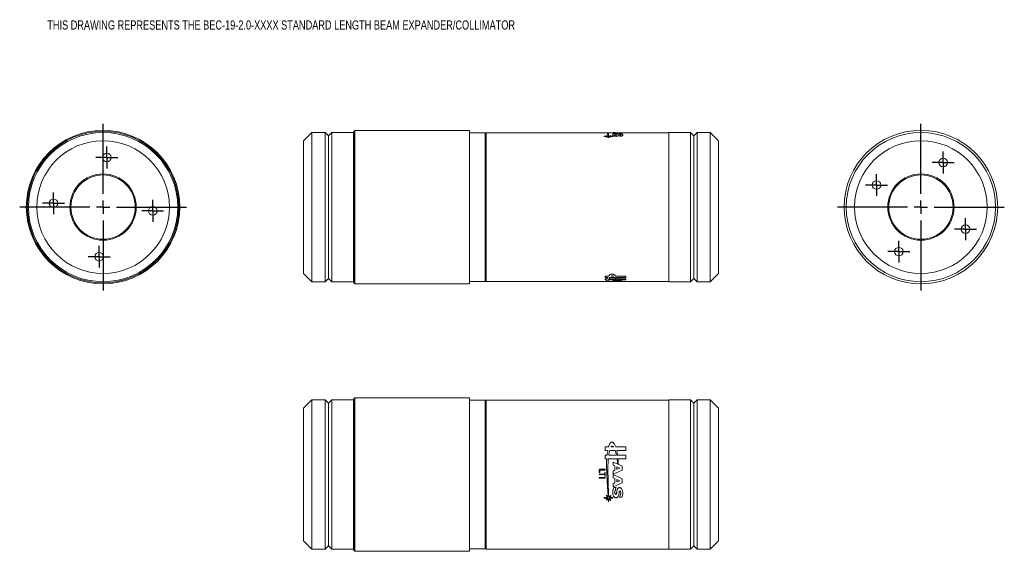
# Model space of a CAD drawing. Header units: inches. Extents: x 1.1 to 16, y 1.6 to 9.6.
import ezdxf

# ---------------------------------------------------------------- set-up
doc = ezdxf.new("R2010")
doc.units = ezdxf.units.IN
doc.header["$MEASUREMENT"] = 0
doc.layers.add('FORMAT', color=7, linetype='Continuous')
doc.styles.add('SLDTEXTSTYLE0', font='TXT', dxfattribs={"width": 0.75})

# ---------------------------------------------------------------- blocks, each defined once
blk = doc.blocks.new('SW_CENTERMARKSYMBOL_0')
at = {"layer": 'FORMAT', "color": 0}
for p, q in [((0, 0.2), (0, 1.2565)), ((-0.2, 0), (-1.2565, 0)), ((0, 0), (-0.1, 0)), ((0, 0), (0, 0.1)), ((0, 0), (0, -0.1)), ((0, 0), (0.1, 0)), ((0.2, 0), (1.2565, 0)), ((0, -0.2), (0, -1.2565))]:
    blk.add_line(p, q, dxfattribs=at)
blk = doc.blocks.new('SW_CENTERMARKSYMBOL_1')
at = {"layer": 'FORMAT', "color": 0}
for p, q in [((0, 0.1), (0, 0.165)), ((-0.1, 0), (-0.165, 0)), ((0, 0), (-0.1, 0)), ((0, 0), (0, 0.1)), ((0, 0), (0, -0.1)), ((0, 0), (0.1, 0)), ((0.1, 0), (0.165, 0)), ((0, -0.1), (0, -0.165))]:
    blk.add_line(p, q, dxfattribs=at)
blk = doc.blocks.new('SW_CENTERMARKSYMBOL_2')
at = {"layer": 'FORMAT', "color": 0}
for p, q in [((0, 0.1), (0, 0.165)), ((-0.1, 0), (-0.165, 0)), ((0, 0), (-0.1, 0)), ((0, 0), (0, 0.1)), ((0, 0), (0, -0.1)), ((0, 0), (0.1, 0)), ((0.1, 0), (0.165, 0)), ((0, -0.1), (0, -0.165))]:
    blk.add_line(p, q, dxfattribs=at)
blk = doc.blocks.new('SW_CENTERMARKSYMBOL_3')
at = {"layer": 'FORMAT', "color": 0}
for p, q in [((0, 0.1), (0, 0.165)), ((-0.1, 0), (-0.165, 0)), ((0, 0), (-0.1, 0)), ((0, 0), (0, 0.1)), ((0, 0), (0, -0.1)), ((0, 0), (0.1, 0)), ((0.1, 0), (0.165, 0)), ((0, -0.1), (0, -0.165))]:
    blk.add_line(p, q, dxfattribs=at)
blk = doc.blocks.new('SW_CENTERMARKSYMBOL_4')
at = {"layer": 'FORMAT', "color": 0}
for p, q in [((0, 0.1), (0, 0.165)), ((-0.1, 0), (-0.165, 0)), ((0, 0), (-0.1, 0)), ((0, 0), (0, 0.1)), ((0, 0), (0, -0.1)), ((0, 0), (0.1, 0)), ((0.1, 0), (0.165, 0)), ((0, -0.1), (0, -0.165))]:
    blk.add_line(p, q, dxfattribs=at)
blk = doc.blocks.new('SW_CENTERMARKSYMBOL_5')
at = {"layer": 'FORMAT', "color": 0}
for p, q in [((0, 0.2), (0, 1.2565)), ((-0.2, 0), (-1.2565, 0)), ((0, 0), (-0.1, 0)), ((0, 0), (0, 0.1)), ((0, 0), (0, -0.1)), ((0, 0), (0.1, 0)), ((0.2, 0), (1.2565, 0)), ((0, -0.2), (0, -1.2565))]:
    blk.add_line(p, q, dxfattribs=at)
blk = doc.blocks.new('SW_CENTERMARKSYMBOL_6')
at = {"layer": 'FORMAT', "color": 0}
for p, q in [((0, 0.1), (0, 0.165)), ((-0.1, 0), (-0.165, 0)), ((0, 0), (-0.1, 0)), ((0, 0), (0, 0.1)), ((0, 0), (0, -0.1)), ((0, 0), (0.1, 0)), ((0.1, 0), (0.165, 0)), ((0, -0.1), (0, -0.165))]:
    blk.add_line(p, q, dxfattribs=at)
blk = doc.blocks.new('SW_CENTERMARKSYMBOL_7')
at = {"layer": 'FORMAT', "color": 0}
for p, q in [((0, 0.1), (0, 0.165)), ((-0.1, 0), (-0.165, 0)), ((0, 0), (-0.1, 0)), ((0, 0), (0, 0.1)), ((0, 0), (0, -0.1)), ((0, 0), (0.1, 0)), ((0.1, 0), (0.165, 0)), ((0, -0.1), (0, -0.165))]:
    blk.add_line(p, q, dxfattribs=at)
blk = doc.blocks.new('SW_CENTERMARKSYMBOL_8')
at = {"layer": 'FORMAT', "color": 0}
for p, q in [((0, 0.1), (0, 0.165)), ((-0.1, 0), (-0.165, 0)), ((0, 0), (-0.1, 0)), ((0, 0), (0, 0.1)), ((0, 0), (0, -0.1)), ((0, 0), (0.1, 0)), ((0.1, 0), (0.165, 0)), ((0, -0.1), (0, -0.165))]:
    blk.add_line(p, q, dxfattribs=at)
blk = doc.blocks.new('SW_CENTERMARKSYMBOL_9')
at = {"layer": 'FORMAT', "color": 0}
for p, q in [((0, 0.1), (0, 0.165)), ((-0.1, 0), (-0.165, 0)), ((0, 0), (-0.1, 0)), ((0, 0), (0, 0.1)), ((0, 0), (0, -0.1)), ((0, 0), (0.1, 0)), ((0.1, 0), (0.165, 0)), ((0, -0.1), (0, -0.165))]:
    blk.add_line(p, q, dxfattribs=at)

msp = doc.modelspace()

# ---------------------------------------------------------------- linework, layer by layer
at = {"color": 7, "linetype": 'Continuous', "lineweight": 15}
for p, q in [((5.54, 7.935), (5.415, 7.81)), ((5.74, 7.935), (5.54, 7.935)), ((5.54, 5.685), (5.54, 7.935)), ((5.79, 7.885), (5.74, 7.935)), ((5.74, 5.685), (5.74, 7.935)), ((5.84, 7.935), (5.79, 7.885)), ((5.79, 5.735), (5.79, 7.885)), ((6.165, 7.935), (5.84, 7.935)), ((5.84, 5.685), (5.84, 7.935)), ((6.165, 5.685), (6.165, 7.935)), ((6.185, 7.966), (6.17, 7.951)), ((6.17, 5.728), (6.17, 7.951)), ((7.915, 7.966), (6.185, 7.966)), ((6.185, 7.966), (6.185, 5.714)), ((7.915, 5.714), (7.915, 7.966)), ((8.15, 7.93), (7.915, 7.93)), ((8.165, 7.915), (8.15, 7.93)), ((8.15, 5.69), (8.15, 7.93)), ((9.87, 7.932), (8.165, 7.932)), ((8.165, 7.932), (8.165, 5.687)), ((9.87, 7.932), (9.953, 7.932)), ((9.961, 7.931), (9.87, 7.931)), ((9.87, 7.931), (9.87, 7.931)), ((9.87, 7.931), (9.961, 7.931)), ((10.002, 7.878), (9.945, 7.878)), ((9.945, 7.878), (9.945, 7.875)), ((9.945, 7.875), (10.001, 7.875)), ((9.961, 7.932), (9.953, 7.932)), ((9.953, 7.932), (9.953, 7.932)), ((9.953, 7.932), (9.961, 7.932)), ((9.986, 7.932), (9.961, 7.932)), ((9.961, 7.932), (9.961, 7.932)), ((9.961, 7.931), (9.961, 7.931)), ((9.981, 7.888), (9.981, 7.885)), ((10.003, 7.932), (9.986, 7.932)), ((10.079, 7.932), (10.003, 7.932)), ((10.017, 7.875), (10.075, 7.875)), ((10.075, 7.878), (10.022, 7.878)), ((10.075, 7.875), (10.075, 7.878)), ((10.92, 7.932), (10.079, 7.932)), ((10.079, 7.932), (10.079, 7.931)), ((10.079, 7.924), (10.079, 7.917)), ((10.124, 7.915), (10.089, 7.915)), ((10.108, 7.931), (10.108, 7.925)), ((10.138, 7.93), (10.138, 7.927)), ((10.176, 7.88), (10.211, 7.88)), ((10.218, 7.926), (10.218, 7.931)), ((11.245, 7.935), (10.92, 7.935)), ((10.92, 7.935), (10.92, 5.685)), ((11.295, 7.885), (11.245, 7.935)), ((11.245, 7.935), (11.245, 5.685)), ((11.345, 7.935), (11.295, 7.885)), ((11.295, 7.885), (11.295, 5.735)), ((11.545, 7.935), (11.345, 7.935)), ((11.345, 7.935), (11.345, 5.685)), ((11.67, 7.81), (11.545, 7.935)), ((11.545, 7.935), (11.545, 5.685)), ((5.415, 5.81), (5.415, 7.81)), ((10.008, 7.854), (10.012, 7.854)), ((11.67, 7.81), (11.67, 5.81)), ((5.415, 5.81), (5.54, 5.685)), ((11.545, 5.685), (11.67, 5.81)), ((5.54, 5.685), (5.74, 5.685)), ((5.74, 5.685), (5.79, 5.735)), ((5.79, 5.735), (5.84, 5.685)), ((5.84, 5.685), (6.165, 5.685)), ((6.17, 5.668), (6.17, 5.728)), ((6.17, 5.668), (6.185, 5.653)), ((6.185, 5.714), (6.185, 5.653)), ((6.185, 5.653), (7.915, 5.653)), ((7.915, 5.653), (7.915, 5.714)), ((7.915, 5.69), (8.15, 5.69)), ((8.15, 5.69), (8.165, 5.705)), ((8.165, 5.687), (9.87, 5.687)), ((9.87, 5.69), (9.87, 5.688)), ((9.87, 5.688), (9.879, 5.688)), ((9.953, 5.687), (9.87, 5.687)), ((9.87, 5.687), (9.87, 5.687)), ((9.87, 5.687), (9.953, 5.687)), ((9.96, 5.69), (9.878, 5.69)), ((9.879, 5.688), (9.879, 5.689)), ((9.879, 5.689), (9.96, 5.689)), ((9.961, 5.688), (9.953, 5.688)), ((9.953, 5.688), (9.953, 5.687)), ((9.953, 5.687), (9.961, 5.687)), ((10.014, 5.769), (9.959, 5.769)), ((9.959, 5.769), (9.959, 5.748)), ((9.959, 5.748), (10.002, 5.748)), ((9.99, 5.727), (9.959, 5.727)), ((9.959, 5.727), (9.959, 5.713)), ((9.959, 5.713), (9.983, 5.713)), ((9.96, 5.689), (9.96, 5.69)), ((9.961, 5.687), (9.961, 5.688)), ((9.961, 5.687), (9.986, 5.687)), ((9.986, 5.687), (10.003, 5.687)), ((10.003, 5.687), (10.079, 5.687)), ((10.007, 5.713), (10.139, 5.713)), ((10.014, 5.727), (10.13, 5.727)), ((10.113, 5.748), (10.029, 5.748)), ((10.051, 5.769), (10.085, 5.769)), ((10.079, 5.703), (10.079, 5.696)), ((10.079, 5.688), (10.079, 5.687)), ((10.079, 5.687), (10.92, 5.687)), ((10.108, 5.695), (10.108, 5.689)), ((10.27, 5.769), (10.12, 5.769)), ((10.135, 5.748), (10.27, 5.748)), ((10.138, 5.693), (10.138, 5.69)), ((10.27, 5.727), (10.146, 5.727)), ((10.152, 5.713), (10.27, 5.713)), ((10.218, 5.689), (10.218, 5.695)), ((10.27, 5.748), (10.27, 5.769)), ((10.27, 5.713), (10.27, 5.727)), ((10.92, 5.685), (11.245, 5.685)), ((11.245, 5.685), (11.295, 5.735)), ((11.295, 5.735), (11.345, 5.685)), ((11.345, 5.685), (11.545, 5.685)), ((5.54, 3.901), (5.415, 3.776)), ((5.74, 3.901), (5.54, 3.901)), ((5.54, 1.921), (5.54, 3.901)), ((5.79, 3.851), (5.74, 3.901)), ((5.74, 1.921), (5.74, 3.901)), ((5.84, 3.901), (5.79, 3.851)), ((6.165, 3.901), (5.84, 3.901)), ((5.84, 1.921), (5.84, 3.901)), ((6.165, 1.921), (6.165, 3.901)), ((6.185, 3.932), (6.17, 3.917)), ((6.17, 3.139), (6.17, 3.917)), ((7.915, 3.932), (6.185, 3.932)), ((6.185, 3.932), (6.185, 3.144)), ((7.915, 3.144), (7.915, 3.932)), ((8.15, 3.896), (7.915, 3.896)), ((8.165, 3.881), (8.15, 3.896)), ((8.15, 1.656), (8.15, 3.896)), ((10.92, 3.898), (8.165, 3.898)), ((8.165, 3.898), (8.165, 1.653)), ((11.245, 3.901), (10.92, 3.901)), ((10.92, 3.901), (10.92, 1.651)), ((11.295, 3.851), (11.245, 3.901)), ((11.245, 3.901), (11.245, 1.651)), ((11.345, 3.901), (11.295, 3.851)), ((11.545, 3.901), (11.345, 3.901)), ((11.345, 3.901), (11.345, 1.651)), ((11.67, 3.776), (11.545, 3.901)), ((11.545, 3.901), (11.545, 1.651)), ((5.415, 2.016), (5.415, 3.776)), ((5.79, 1.959), (5.79, 3.851)), ((11.295, 3.851), (11.295, 1.701)), ((11.67, 3.776), (11.67, 1.776)), ((6.17, 1.634), (6.17, 3.139)), ((6.185, 3.144), (6.185, 1.619)), ((7.915, 1.619), (7.915, 3.144)), ((10.014, 3.195), (9.959, 3.195)), ((9.959, 3.195), (9.959, 3.141)), ((9.959, 3.141), (10.002, 3.141)), ((10.113, 3.141), (10.029, 3.141)), ((10.051, 3.195), (10.085, 3.195)), ((10.27, 3.195), (10.12, 3.195)), ((10.135, 3.141), (10.27, 3.141)), ((10.27, 3.141), (10.27, 3.195)), ((9.99, 3.07), (9.959, 3.07)), ((9.959, 3.07), (9.959, 3.016)), ((9.959, 3.016), (9.983, 3.016)), ((10.007, 3.016), (10.139, 3.016)), ((10.014, 3.07), (10.13, 3.07)), ((10.27, 3.07), (10.146, 3.07)), ((10.152, 3.016), (10.27, 3.016)), ((10.27, 3.016), (10.27, 3.07)), ((9.87, 2.848), (9.87, 2.807)), ((9.96, 2.856), (9.878, 2.856)), ((9.879, 2.807), (9.879, 2.844)), ((9.879, 2.844), (9.96, 2.844)), ((9.96, 2.844), (9.96, 2.856)), ((10.151, 2.934), (10.079, 2.965)), ((10.079, 2.965), (10.079, 2.919)), ((10.079, 2.919), (10.108, 2.906)), ((10.079, 2.782), (10.218, 2.843)), ((10.108, 2.841), (10.079, 2.829)), ((10.079, 2.829), (10.079, 2.782)), ((10.108, 2.906), (10.108, 2.841)), ((10.138, 2.893), (10.138, 2.855)), ((10.182, 2.874), (10.138, 2.893)), ((10.138, 2.855), (10.182, 2.874)), ((10.218, 2.904), (10.157, 2.931)), ((10.218, 2.843), (10.218, 2.904)), ((9.87, 2.807), (9.879, 2.807)), ((9.953, 2.785), (9.87, 2.785)), ((9.87, 2.785), (9.87, 2.776)), ((9.87, 2.776), (9.953, 2.776)), ((9.961, 2.731), (9.87, 2.731)), ((9.87, 2.731), (9.87, 2.722)), ((9.87, 2.722), (9.961, 2.722)), ((9.961, 2.809), (9.953, 2.809)), ((9.953, 2.809), (9.953, 2.785)), ((9.953, 2.776), (9.953, 2.753)), ((9.953, 2.753), (9.961, 2.753)), ((9.961, 2.753), (9.961, 2.809)), ((9.961, 2.722), (9.961, 2.731)), ((10.218, 2.714), (10.079, 2.776)), ((10.079, 2.776), (10.079, 2.729)), ((10.079, 2.729), (10.108, 2.717)), ((10.108, 2.717), (10.108, 2.652)), ((10.182, 2.684), (10.138, 2.703)), ((10.138, 2.703), (10.138, 2.665)), ((10.138, 2.665), (10.182, 2.684)), ((10.218, 2.654), (10.218, 2.714)), ((10.079, 2.593), (10.218, 2.654)), ((10.108, 2.652), (10.079, 2.639)), ((10.079, 2.639), (10.079, 2.593)), ((10.124, 2.582), (10.089, 2.582)), ((10.002, 2.43), (9.945, 2.43)), ((9.945, 2.43), (9.945, 2.423)), ((9.945, 2.423), (10.001, 2.423)), ((10.001, 2.423), (9.974, 2.399)), ((9.974, 2.399), (9.981, 2.394)), ((10.006, 2.435), (9.981, 2.465)), ((9.981, 2.465), (9.981, 2.454)), ((9.981, 2.454), (10.002, 2.43)), ((9.981, 2.394), (10.007, 2.417)), ((10.043, 2.461), (10.013, 2.434)), ((10.013, 2.417), (10.04, 2.385)), ((10.045, 2.39), (10.017, 2.423)), ((10.017, 2.423), (10.075, 2.423)), ((10.022, 2.43), (10.049, 2.454)), ((10.075, 2.43), (10.022, 2.43)), ((10.04, 2.385), (10.045, 2.39)), ((10.049, 2.454), (10.043, 2.461)), ((10.075, 2.423), (10.075, 2.43)), ((10.176, 2.436), (10.211, 2.436)), ((10.008, 2.363), (10.012, 2.363)), ((5.415, 1.776), (5.415, 2.016)), ((5.79, 1.701), (5.79, 1.959)), ((5.54, 1.651), (5.54, 1.921)), ((5.74, 1.651), (5.74, 1.921)), ((5.84, 1.651), (5.84, 1.921)), ((6.165, 1.651), (6.165, 1.921)), ((5.415, 1.776), (5.54, 1.651)), ((5.54, 1.651), (5.74, 1.651)), ((5.74, 1.651), (5.79, 1.701)), ((5.79, 1.701), (5.84, 1.651)), ((5.84, 1.651), (6.165, 1.651)), ((6.17, 1.634), (6.185, 1.619)), ((7.915, 1.656), (8.15, 1.656)), ((8.15, 1.656), (8.165, 1.671)), ((8.165, 1.653), (10.92, 1.653)), ((10.92, 1.651), (11.245, 1.651)), ((11.245, 1.651), (11.295, 1.701)), ((11.295, 1.701), (11.345, 1.651)), ((11.345, 1.651), (11.545, 1.651)), ((11.545, 1.651), (11.67, 1.776)), ((6.185, 1.619), (7.915, 1.619))]:
    msp.add_line(p, q, dxfattribs=at)
for centre, radius in [((2.393, 6.81), 1.157), ((2.393, 6.81), 1.142), ((2.393, 6.81), 1.125), ((14.719, 6.81), 1.157), ((14.719, 6.81), 1.125), ((2.393, 6.81), 1), ((14.719, 6.81), 1), ((2.45, 7.557), 0.065), ((15.053, 7.481), 0.065), ((2.393, 6.81), 0.5), ((2.393, 6.81), 0.485), ((14.719, 6.81), 0.5), ((14.719, 6.81), 0.485), ((14.048, 7.143), 0.065), ((1.645, 6.867), 0.065), ((3.141, 6.752), 0.065), ((15.391, 6.476), 0.065), ((2.335, 6.062), 0.065), ((14.386, 6.138), 0.065)]:
    msp.add_circle(centre, radius, dxfattribs=at)
for centre, major_axis, ratio, start_param, end_param in [((10.393, 6.81), (1.247, 0), 0.900169, 1.890398, 1.912743), ((9.437, 6.81), (1.604, 0), 0.700003, 1.224273, 1.22885), ((9.719, 6.81), (0, 1.123), 0.843558, 5.975138, 6.002674), ((9.71, 6.81), (0, 1.123), 0.843558, 5.97041, 5.992995), ((10.411, 6.81), (1.266, 0), 0.886853, 1.896111, 1.91732), ((10.393, 6.81), (1.247, 0), 0.900168, 1.854674, 1.879989), ((9.71, 6.81), (0, 1.123), 0.843558, 5.92818, 5.957959), ((9.719, 6.81), (0, 1.123), 0.843558, 5.932295, 5.963583), ((10.411, 6.81), (1.266, 0), 0.886852, 1.860987, 1.883572), ((9.778, 6.81), (0, 1.123), 0.843561, 5.992995, 5.999308), ((10.079, 6.81), (2.565, 0), 0.437606, 1.516345, 1.570796), ((9.973, 6.81), (2.565, 0), 0.437606, 1.518188, 1.529602), ((10.496, 6.81), (2.565, 0), 0.437606, 1.679385, 1.734324), ((10.391, 6.81), (2.565, 0), 0.437606, 1.681237, 1.692715), ((9.973, 6.81), (2.565, 0), 0.437606, 1.489306, 1.506373), ((10.391, 6.81), (2.565, 0), 0.437606, 1.652287, 1.669377), ((10.502, 6.81), (1.331, 0), 0.843563, 1.921686, 1.925801), ((10.512, 6.81), (2.565, 0), 0.437606, 4.542725, 4.571174), ((10.406, 6.81), (2.565, 0), 0.437606, 4.584372, 4.595859), ((9.957, 6.81), (2.565, 0), 0.437606, 4.75964, 4.771058), ((10.063, 6.81), (2.565, 0), 0.437606, 4.71844, 4.772901), ((10.406, 6.81), (2.565, 0), 0.437606, 4.607726, 4.624826), ((9.957, 6.81), (2.565, 0), 0.437607, 4.782877, 4.799952), ((10.512, 6.81), (2.565, 0), 0.437607, 4.573576, 4.597711)]:
    msp.add_ellipse(centre, major_axis=major_axis, ratio=ratio, start_param=start_param, end_param=end_param, dxfattribs=at)
for points, knots in [([(9.986, 7.932), (9.987, 7.932), (9.989, 7.932), (9.993, 7.926), (9.997, 7.916), (10.001, 7.901), (10.005, 7.886), (10.006, 7.879)], [0, 0, 0, 0, 0.143184, 0.355066, 0.567854, 0.783445, 1, 1, 1, 1]), ([(10.013, 7.879), (10.012, 7.888), (10.01, 7.905), (10.006, 7.922), (10.004, 7.931), (10.003, 7.931), (10.003, 7.931)], [0, 0, 0, 0, 0.268008, 0.537872, 0.821867, 1, 1, 1, 1]), ([(10.007, 7.873), (10.007, 7.872), (10.007, 7.87), (10.007, 7.869), (10.007, 7.866), (10.007, 7.864), (10.007, 7.861), (10.008, 7.859), (10.008, 7.856), (10.008, 7.854)], [0, 0, 0, 0, 0.000360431, 0.000360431, 0.000360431, 0.000901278, 0.000901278, 0.000901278, 0.001442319, 0.001442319, 0.001442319, 0.001442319]), ([(10.012, 7.854), (10.012, 7.857), (10.013, 7.861), (10.013, 7.864), (10.013, 7.866), (10.013, 7.867), (10.013, 7.869), (10.013, 7.87), (10.013, 7.872), (10.013, 7.873)], [0, 0, 0, 0, 0.000722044, 0.000722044, 0.000722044, 0.001083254, 0.001083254, 0.001083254, 0.001444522, 0.001444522, 0.001444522, 0.001444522]), ([(10.089, 7.915), (10.084, 7.913), (10.08, 7.909), (10.075, 7.902), (10.074, 7.897), (10.079, 7.891), (10.081, 7.888), (10.087, 7.885), (10.089, 7.884), (10.093, 7.881), (10.096, 7.88), (10.103, 7.879), (10.107, 7.878), (10.115, 7.877), (10.119, 7.877), (10.128, 7.877), (10.133, 7.877), (10.141, 7.878), (10.145, 7.879), (10.154, 7.882), (10.158, 7.884), (10.164, 7.889), (10.166, 7.891), (10.169, 7.896), (10.17, 7.898), (10.172, 7.901), (10.172, 7.902), (10.174, 7.903), (10.175, 7.904), (10.177, 7.904), (10.178, 7.904), (10.18, 7.905), (10.181, 7.905), (10.183, 7.905), (10.184, 7.905), (10.186, 7.905), (10.187, 7.904), (10.189, 7.904), (10.19, 7.903), (10.193, 7.902), (10.194, 7.901), (10.195, 7.899), (10.195, 7.898), (10.194, 7.896), (10.194, 7.895), (10.192, 7.891), (10.19, 7.889), (10.184, 7.884), (10.18, 7.882), (10.176, 7.88)], [0, 0, 0, 0, 0.125, 0.125, 0.25, 0.25, 0.3125, 0.3125, 0.34375, 0.34375, 0.375, 0.375, 0.40625, 0.40625, 0.4375, 0.4375, 0.46875, 0.46875, 0.5, 0.5, 0.5625, 0.5625, 0.625, 0.625, 0.6875, 0.6875, 0.71875, 0.71875, 0.734375, 0.734375, 0.742187, 0.742187, 0.75, 0.75, 0.757812, 0.757812, 0.765625, 0.765625, 0.78125, 0.78125, 0.8125, 0.8125, 0.84375, 0.84375, 0.875, 0.875, 0.9375, 0.9375, 1, 1, 1, 1]), ([(10.211, 7.88), (10.214, 7.882), (10.217, 7.885), (10.222, 7.889), (10.223, 7.891), (10.225, 7.896), (10.225, 7.898), (10.224, 7.902), (10.222, 7.904), (10.218, 7.908), (10.215, 7.91), (10.209, 7.912), (10.206, 7.912), (10.2, 7.914), (10.196, 7.914), (10.188, 7.915), (10.184, 7.915), (10.175, 7.915), (10.171, 7.915), (10.162, 7.915), (10.158, 7.914), (10.152, 7.913), (10.15, 7.912), (10.146, 7.911), (10.145, 7.91), (10.142, 7.908), (10.141, 7.907), (10.137, 7.905), (10.135, 7.903), (10.134, 7.9), (10.133, 7.899), (10.133, 7.896), (10.132, 7.895), (10.129, 7.894), (10.128, 7.893), (10.126, 7.893), (10.125, 7.892), (10.123, 7.892), (10.122, 7.892), (10.119, 7.892), (10.117, 7.892), (10.113, 7.893), (10.111, 7.893), (10.109, 7.894), (10.108, 7.895), (10.107, 7.896), (10.107, 7.896), (10.106, 7.898), (10.106, 7.899), (10.106, 7.901), (10.106, 7.902), (10.107, 7.904), (10.108, 7.905), (10.112, 7.908), (10.115, 7.909), (10.12, 7.912), (10.122, 7.914), (10.124, 7.915)], [0, 0, 0, 0, 0.0625, 0.0625, 0.125, 0.125, 0.1875, 0.1875, 0.25, 0.25, 0.3125, 0.3125, 0.34375, 0.34375, 0.375, 0.375, 0.40625, 0.40625, 0.4375, 0.4375, 0.46875, 0.46875, 0.5, 0.5, 0.53125, 0.53125, 0.5625, 0.5625, 0.625, 0.625, 0.65625, 0.65625, 0.6875, 0.6875, 0.703125, 0.703125, 0.710937, 0.710937, 0.71875, 0.71875, 0.734375, 0.734375, 0.75, 0.75, 0.765625, 0.765625, 0.78125, 0.78125, 0.8125, 0.8125, 0.84375, 0.84375, 0.875, 0.875, 0.9375, 0.9375, 1, 1, 1, 1]), ([(10.12, 5.769), (10.118, 5.771), (10.115, 5.774), (10.108, 5.78), (10.105, 5.783), (10.096, 5.789), (10.091, 5.792), (10.082, 5.795), (10.079, 5.797), (10.072, 5.799), (10.068, 5.799), (10.06, 5.8), (10.056, 5.8), (10.048, 5.798), (10.045, 5.797), (10.039, 5.795), (10.037, 5.793), (10.033, 5.79), (10.031, 5.789), (10.022, 5.781), (10.018, 5.775), (10.014, 5.769)], [0, 0, 0, 0, 0.125, 0.125, 0.25, 0.25, 0.375, 0.375, 0.4375, 0.4375, 0.5, 0.5, 0.5625, 0.5625, 0.625, 0.625, 0.6875, 0.6875, 0.75, 0.75, 1, 1, 1, 1]), ([(9.878, 5.69), (9.875, 5.69), (9.873, 5.69), (9.87, 5.69), (9.87, 5.69), (9.87, 5.69)], [0, 0, 0, 0, 0.5, 0.5, 1, 1, 1, 1]), ([(9.983, 5.713), (9.982, 5.708), (9.98, 5.699), (9.981, 5.691), (9.984, 5.687), (9.985, 5.688), (9.986, 5.688)], [0, 0, 0, 0, 0.300399, 0.602618, 0.902955, 1, 1, 1, 1]), ([(10.003, 5.688), (10.003, 5.688), (10.002, 5.687), (10.002, 5.694), (10.005, 5.707), (10.007, 5.713)], [0, 0, 0, 0, 0.154884, 0.575438, 1, 1, 1, 1]), ([(10.085, 5.769), (10.083, 5.769), (10.08, 5.77), (10.074, 5.771), (10.071, 5.772), (10.065, 5.772), (10.061, 5.771), (10.056, 5.77), (10.053, 5.77), (10.051, 5.769)], [0, 0, 0, 0, 0.25, 0.25, 0.5, 0.5, 0.75, 0.75, 1, 1, 1, 1]), ([(10.146, 5.727), (10.145, 5.73), (10.143, 5.733), (10.139, 5.741), (10.137, 5.744), (10.135, 5.748)], [0, 0, 0, 0, 0.5, 0.5, 1, 1, 1, 1]), ([(10.12, 3.195), (10.118, 3.202), (10.115, 3.209), (10.108, 3.223), (10.105, 3.23), (10.096, 3.243), (10.091, 3.249), (10.082, 3.257), (10.079, 3.259), (10.072, 3.263), (10.068, 3.265), (10.06, 3.266), (10.056, 3.265), (10.048, 3.262), (10.045, 3.26), (10.039, 3.255), (10.037, 3.252), (10.033, 3.245), (10.031, 3.242), (10.022, 3.225), (10.018, 3.21), (10.014, 3.195)], [0, 0, 0, 0, 0.125, 0.125, 0.25, 0.25, 0.375, 0.375, 0.4375, 0.4375, 0.5, 0.5, 0.5625, 0.5625, 0.625, 0.625, 0.6875, 0.6875, 0.75, 0.75, 1, 1, 1, 1]), ([(10.085, 3.195), (10.083, 3.197), (10.08, 3.199), (10.074, 3.202), (10.071, 3.203), (10.065, 3.203), (10.061, 3.202), (10.056, 3.2), (10.053, 3.197), (10.051, 3.195)], [0, 0, 0, 0, 0.25, 0.25, 0.5, 0.5, 0.75, 0.75, 1, 1, 1, 1]), ([(10.146, 3.07), (10.145, 3.082), (10.143, 3.094), (10.139, 3.118), (10.137, 3.129), (10.135, 3.141)], [0, 0, 0, 0, 0.5, 0.5, 1, 1, 1, 1]), ([(9.983, 3.016), (9.981, 2.968), (9.98, 2.919), (9.983, 2.822), (9.986, 2.773), (9.991, 2.675), (9.994, 2.626), (10, 2.529), (10.003, 2.482), (10.006, 2.435)], [0, 0, 0, 0, 0.25, 0.25, 0.5, 0.5, 0.75, 0.75, 1, 1, 1, 1]), ([(10.013, 2.434), (10.012, 2.457), (10.011, 2.481), (10.01, 2.529), (10.008, 2.553), (10.007, 2.601), (10.006, 2.625), (10.005, 2.674), (10.005, 2.699), (10.003, 2.748), (10.003, 2.772), (10.002, 2.821), (10.002, 2.846), (10.002, 2.895), (10.002, 2.919), (10.004, 2.968), (10.005, 2.992), (10.007, 3.016)], [0, 0, 0, 0, 0.125, 0.125, 0.25, 0.25, 0.375, 0.375, 0.5, 0.5, 0.625, 0.625, 0.75, 0.75, 0.875, 0.875, 1, 1, 1, 1]), ([(9.878, 2.856), (9.875, 2.856), (9.873, 2.855), (9.87, 2.852), (9.87, 2.85), (9.87, 2.848)], [0, 0, 0, 0, 0.5, 0.5, 1, 1, 1, 1]), ([(10.089, 2.582), (10.084, 2.565), (10.08, 2.549), (10.075, 2.515), (10.074, 2.498), (10.079, 2.472), (10.081, 2.464), (10.087, 2.453), (10.089, 2.449), (10.093, 2.442), (10.096, 2.438), (10.103, 2.433), (10.107, 2.43), (10.115, 2.428), (10.119, 2.427), (10.128, 2.427), (10.133, 2.428), (10.141, 2.431), (10.145, 2.434), (10.154, 2.443), (10.158, 2.45), (10.164, 2.466), (10.166, 2.474), (10.169, 2.491), (10.17, 2.5), (10.172, 2.512), (10.172, 2.517), (10.174, 2.523), (10.175, 2.525), (10.177, 2.527), (10.178, 2.528), (10.18, 2.529), (10.181, 2.529), (10.183, 2.529), (10.184, 2.529), (10.186, 2.528), (10.187, 2.527), (10.189, 2.525), (10.19, 2.523), (10.193, 2.517), (10.194, 2.513), (10.195, 2.504), (10.195, 2.5), (10.194, 2.492), (10.194, 2.488), (10.192, 2.475), (10.19, 2.467), (10.184, 2.451), (10.18, 2.444), (10.176, 2.436)], [0, 0, 0, 0, 0.125, 0.125, 0.25, 0.25, 0.3125, 0.3125, 0.34375, 0.34375, 0.375, 0.375, 0.40625, 0.40625, 0.4375, 0.4375, 0.46875, 0.46875, 0.5, 0.5, 0.5625, 0.5625, 0.625, 0.625, 0.6875, 0.6875, 0.71875, 0.71875, 0.734375, 0.734375, 0.742187, 0.742187, 0.75, 0.75, 0.757812, 0.757812, 0.765625, 0.765625, 0.78125, 0.78125, 0.8125, 0.8125, 0.84375, 0.84375, 0.875, 0.875, 0.9375, 0.9375, 1, 1, 1, 1]), ([(10.211, 2.436), (10.214, 2.444), (10.217, 2.452), (10.222, 2.468), (10.223, 2.476), (10.225, 2.492), (10.225, 2.501), (10.224, 2.518), (10.222, 2.526), (10.218, 2.543), (10.215, 2.551), (10.209, 2.562), (10.206, 2.566), (10.2, 2.572), (10.196, 2.574), (10.188, 2.578), (10.184, 2.579), (10.175, 2.58), (10.171, 2.58), (10.162, 2.577), (10.158, 2.575), (10.152, 2.568), (10.15, 2.564), (10.146, 2.557), (10.145, 2.553), (10.142, 2.545), (10.141, 2.541), (10.137, 2.528), (10.135, 2.52), (10.134, 2.507), (10.133, 2.503), (10.133, 2.494), (10.132, 2.49), (10.129, 2.484), (10.128, 2.482), (10.126, 2.48), (10.125, 2.479), (10.123, 2.478), (10.122, 2.478), (10.119, 2.478), (10.117, 2.478), (10.113, 2.48), (10.111, 2.482), (10.109, 2.486), (10.108, 2.488), (10.107, 2.492), (10.107, 2.494), (10.106, 2.5), (10.106, 2.504), (10.106, 2.513), (10.106, 2.517), (10.107, 2.525), (10.108, 2.529), (10.112, 2.541), (10.115, 2.549), (10.12, 2.566), (10.122, 2.574), (10.124, 2.582)], [0, 0, 0, 0, 0.0625, 0.0625, 0.125, 0.125, 0.1875, 0.1875, 0.25, 0.25, 0.3125, 0.3125, 0.34375, 0.34375, 0.375, 0.375, 0.40625, 0.40625, 0.4375, 0.4375, 0.46875, 0.46875, 0.5, 0.5, 0.53125, 0.53125, 0.5625, 0.5625, 0.625, 0.625, 0.65625, 0.65625, 0.6875, 0.6875, 0.703125, 0.703125, 0.710937, 0.710937, 0.71875, 0.71875, 0.734375, 0.734375, 0.75, 0.75, 0.765625, 0.765625, 0.78125, 0.78125, 0.8125, 0.8125, 0.84375, 0.84375, 0.875, 0.875, 0.9375, 0.9375, 1, 1, 1, 1]), ([(10.007, 2.417), (10.007, 2.412), (10.007, 2.408), (10.007, 2.403), (10.007, 2.397), (10.007, 2.39), (10.007, 2.383), (10.008, 2.377), (10.008, 2.37), (10.008, 2.363)], [0, 0, 0, 0, 0.000360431, 0.000360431, 0.000360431, 0.000901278, 0.000901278, 0.000901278, 0.001442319, 0.001442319, 0.001442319, 0.001442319]), ([(10.012, 2.363), (10.012, 2.372), (10.013, 2.381), (10.013, 2.39), (10.013, 2.394), (10.013, 2.399), (10.013, 2.403), (10.013, 2.408), (10.013, 2.412), (10.013, 2.417)], [0, 0, 0, 0, 0.000722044, 0.000722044, 0.000722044, 0.001083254, 0.001083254, 0.001083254, 0.001444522, 0.001444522, 0.001444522, 0.001444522])]:
    msp.add_open_spline(points, degree=3, knots=knots, dxfattribs=at)
for points in [[(10.002, 5.748), (9.997, 5.74), (9.993, 5.733), (9.99, 5.727)], [(10.029, 5.748), (10.023, 5.74), (10.018, 5.733), (10.014, 5.727)], [(10.13, 5.727), (10.126, 5.733), (10.121, 5.74), (10.113, 5.748)], [(10.139, 5.713), (10.143, 5.707), (10.146, 5.702), (10.151, 5.698)], [(10.157, 5.698), (10.156, 5.702), (10.155, 5.707), (10.152, 5.713)], [(10.002, 3.141), (9.997, 3.118), (9.993, 3.094), (9.99, 3.07)], [(10.029, 3.141), (10.023, 3.118), (10.018, 3.094), (10.014, 3.07)], [(10.13, 3.07), (10.126, 3.094), (10.121, 3.118), (10.113, 3.141)], [(10.139, 3.016), (10.143, 2.989), (10.146, 2.961), (10.151, 2.934)], [(10.157, 2.931), (10.156, 2.959), (10.155, 2.988), (10.152, 3.016)]]:
    msp.add_open_spline(points, degree=3, dxfattribs=at)

# ---------------------------------------------------------------- block references
at = {"layer": 'FORMAT', "color": 7}
for name, p in [('SW_CENTERMARKSYMBOL_0', (2.393, 6.81)), ('SW_CENTERMARKSYMBOL_5', (14.719, 6.81)), ('SW_CENTERMARKSYMBOL_3', (2.45, 7.557)), ('SW_CENTERMARKSYMBOL_6', (15.053, 7.481)), ('SW_CENTERMARKSYMBOL_9', (14.048, 7.143)), ('SW_CENTERMARKSYMBOL_2', (1.645, 6.867)), ('SW_CENTERMARKSYMBOL_4', (3.141, 6.752)), ('SW_CENTERMARKSYMBOL_7', (15.391, 6.476)), ('SW_CENTERMARKSYMBOL_8', (14.386, 6.138)), ('SW_CENTERMARKSYMBOL_1', (2.335, 6.062))]:
    msp.add_blockref(name, p, dxfattribs=at)

# ---------------------------------------------------------------- texts
at = {"layer": 'FORMAT', "color": 7, "insert": (1.552, 9.625), "char_height": 0.1378, "attachment_point": 1, "style": 'SLDTEXTSTYLE0'}
msp.add_mtext('THIS DRAWING REPRESENTS THE BEC-19-2.0-XXXX STANDARD LENGTH BEAM EXPANDER/COLLIMATOR', dxfattribs=at)

doc.saveas('drawing.dxf')
